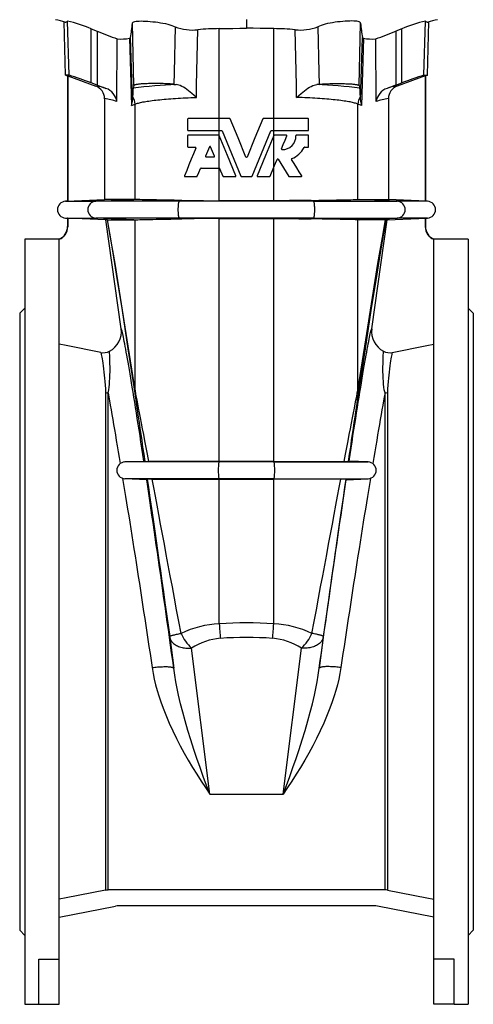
# Model space of a CAD drawing. Extents: x 42 to 832, y -300 to 1153.
# Tile 2 of 5: x 42 to 312, y 220 to 805. Entities that reach past the tile are written whole.
import ezdxf

# ---------------------------------------------------------------- set-up
doc = ezdxf.new("R2010")
doc.units = 0
doc.layers.get('0').update_dxf_attribs({"linetype": 'CONTINUOUS'})

msp = doc.modelspace()

# ---------------------------------------------------------------- linework, layer by layer
at = {"color": 7, "linetype": 'CONTINUOUS'}
for p, q in [((69.51, 772.03), (68.68, 803.62)), ((177.24, 805.03), (177.24, 799.99)), ((284.98, 772.03), (285.8, 803.62)), ((84.74, 799.54), (88.43, 798.09)), ((269.74, 799.54), (266.05, 798.09)), ((69.51, 772.03), (70.74, 771.58)), ((71.61, 772.03), (69.51, 772.03)), ((70.74, 771.58), (70.87, 771.58)), ((70.74, 771.58), (70.74, 697.08)), ((70.87, 771.58), (87.49, 765.53)), ((70.87, 771.58), (70.87, 697.08)), ((88.31, 766.07), (84.74, 767.37)), ((266.17, 766.07), (269.74, 767.37)), ((283.61, 771.58), (266.99, 765.53)), ((282.87, 772.03), (284.98, 772.03)), ((283.74, 771.58), (283.61, 771.58)), ((283.61, 771.58), (283.61, 697.08)), ((284.98, 772.03), (283.74, 771.58)), ((283.74, 771.58), (283.74, 697.08)), ((110.27, 765.92), (109.81, 764.22)), ((244.21, 765.92), (244.68, 764.22)), ((92.76, 758.01), (92.76, 698.04)), ((261.72, 758.01), (261.72, 698.04)), ((142.21, 745.87), (142.21, 739.39)), ((160.92, 746.23), (142.57, 746.23)), ((167.17, 746.23), (160.92, 746.23)), ((193.56, 746.23), (187.31, 746.23)), ((213.85, 746.23), (193.56, 746.23)), ((214.21, 739.39), (214.21, 745.87)), ((142.57, 739.03), (160.92, 739.03)), ((160.92, 739.03), (162.36, 739.03)), ((192.12, 739.03), (193.56, 739.03)), ((193.56, 739.03), (213.85, 739.03)), ((142.21, 736.01), (142.21, 729.53)), ((160.59, 736.37), (142.57, 736.37)), ((160.92, 736.14), (160.92, 736.15)), ((193.56, 736.15), (193.56, 736.14)), ((200.91, 736.37), (193.9, 736.37)), ((213.85, 736.37), (207.01, 736.37)), ((214.21, 729.53), (214.21, 736.01)), ((142.57, 729.17), (146.8, 729.17)), ((211.79, 729.17), (213.85, 729.17)), ((153.27, 723.37), (157.88, 723.37)), ((150.21, 716.71), (160.92, 716.71)), ((160.92, 716.71), (160.94, 716.71)), ((161.27, 716.49), (163.17, 711.89)), ((191.31, 711.89), (193.56, 717.32)), ((140.63, 711.67), (147.64, 711.67)), ((163.51, 711.67), (170.52, 711.67)), ((174.17, 711.67), (180.31, 711.67)), ((183.96, 711.67), (190.97, 711.67)), ((202.83, 711.67), (209.85, 711.67)), ((70.74, 697.08), (69.52, 697.02)), ((70.74, 697.08), (70.87, 697.08)), ((110.12, 698.04), (92.76, 698.04)), ((110.94, 698.03), (110.12, 698.04)), ((193.47, 697.34), (161.01, 697.34)), ((243.54, 698.03), (244.36, 698.04)), ((244.36, 698.04), (261.72, 698.04)), ((283.74, 697.08), (283.61, 697.08)), ((284.96, 697.02), (283.74, 697.08)), ((69.52, 687.03), (70.74, 686.98)), ((70.87, 686.97), (70.74, 686.98)), ((70.74, 686.98), (70.74, 681.94)), ((70.87, 686.97), (70.87, 681.86)), ((94.23, 686.01), (93.54, 685.98)), ((102.64, 621.26), (93.54, 685.98)), ((94.48, 686.02), (110.12, 686.02)), ((110.12, 686.02), (110.94, 686.03)), ((161.01, 686.72), (193.47, 686.72)), ((244.36, 686.02), (243.54, 686.03)), ((260, 686.02), (244.36, 686.02)), ((251.84, 621.26), (260.94, 685.98)), ((260.25, 686.01), (260.94, 685.98)), ((283.61, 686.97), (283.74, 686.98)), ((283.61, 686.97), (283.61, 681.86)), ((283.74, 686.98), (284.96, 687.03)), ((283.74, 686.98), (283.74, 681.94)), ((65.74, 674.53), (45.24, 674.53)), ((45.24, 674.53), (45.24, 219.53)), ((65.74, 246.36), (65.74, 674.53)), ((309.24, 674.53), (288.74, 674.53)), ((288.74, 246.36), (288.74, 674.53)), ((309.24, 674.53), (309.24, 219.53)), ((45.24, 633.53), (42.24, 630.53)), ((312.24, 630.53), (309.24, 633.53)), ((42.24, 630.53), (42.24, 263.53)), ((312.24, 630.53), (312.24, 263.53)), ((104.82, 542.02), (116.28, 542.52)), ((161.15, 542.34), (161.01, 542.34)), ((193.33, 542.34), (161.15, 542.34)), ((193.33, 542.34), (193.47, 542.34)), ((249.66, 542.02), (238.2, 542.52)), ((117.84, 531.46), (104.82, 532.03)), ((117.84, 531.46), (117.84, 531.46)), ((161.01, 531.72), (161.15, 531.72)), ((161.15, 531.72), (193.33, 531.72)), ((193.47, 531.72), (193.33, 531.72)), ((236.64, 531.46), (249.66, 532.03)), ((236.64, 531.46), (236.64, 531.46)), ((259.68, 287.61), (94.81, 287.61)), ((65.74, 271.33), (99.25, 277.84)), ((253.33, 278.03), (101.15, 278.03)), ((288.74, 271.33), (255.23, 277.84)), ((42.24, 263.53), (45.24, 260.53)), ((309.24, 260.53), (312.24, 263.53)), ((53.74, 246.36), (65.74, 246.36)), ((53.74, 219.53), (53.74, 246.36)), ((65.74, 219.53), (65.74, 246.36)), ((300.74, 246.36), (288.74, 246.36)), ((288.74, 219.53), (288.74, 246.36)), ((300.74, 219.53), (300.74, 246.36)), ((45.24, 219.53), (53.74, 219.53)), ((53.74, 219.53), (65.74, 219.53)), ((300.74, 219.53), (288.74, 219.53)), ((300.74, 219.53), (309.24, 219.53))]:
    msp.add_line(p, q, dxfattribs=at)
at = {"color": 8, "linetype": 'CONTINUOUS'}
for p, q in [((71.61, 772.03), (70.77, 804.17)), ((110.27, 765.92), (109.3, 802.85)), ((244.21, 765.92), (245.18, 802.85)), ((282.87, 772.03), (283.71, 804.17)), ((84.74, 767.37), (84.74, 799.54)), ((88.43, 798.09), (88.31, 766.07)), ((161.01, 746.23), (161.01, 799.67)), ((193.47, 746.23), (193.47, 799.67)), ((266.05, 798.09), (266.17, 766.07)), ((269.74, 767.37), (269.74, 799.54)), ((100.15, 756.24), (100.29, 793.61)), ((107.68, 793.94), (108.83, 753.92)), ((109.4, 757.28), (108.29, 794.41)), ((245.08, 757.28), (246.19, 794.41)), ((246.8, 793.94), (245.66, 753.92)), ((254.33, 756.24), (254.19, 793.61)), ((108.83, 753.92), (110.94, 754.76)), ((110.94, 698.03), (110.94, 754.76)), ((243.54, 698.03), (243.54, 754.76)), ((245.66, 753.92), (243.54, 754.76)), ((160.92, 739.03), (160.92, 746.23)), ((193.56, 739.03), (193.56, 746.23)), ((161.01, 735.93), (161.01, 739.03)), ((193.47, 735.93), (193.47, 739.03)), ((160.92, 716.71), (160.92, 736.14)), ((193.56, 717.32), (193.56, 736.14)), ((161.01, 697.34), (161.01, 716.7)), ((193.47, 697.34), (193.47, 717.12)), ((69.52, 697.02), (87.47, 697.02)), ((87.47, 697.02), (110.12, 698.04)), ((137.28, 697.02), (87.47, 697.02)), ((137.28, 697.02), (138.79, 697.51)), ((217.2, 697.02), (137.28, 697.02)), ((217.2, 697.02), (215.69, 697.51)), ((217.2, 697.02), (267.01, 697.02)), ((267.01, 697.02), (244.36, 698.04)), ((284.96, 697.02), (267.01, 697.02)), ((69.52, 687.03), (87.47, 687.03)), ((137.28, 687.03), (87.47, 687.03)), ((110.12, 686.02), (87.47, 687.03)), ((110.94, 584.63), (110.94, 686.03)), ((217.2, 687.03), (137.28, 687.03)), ((138.79, 686.54), (137.28, 687.03)), ((161.01, 542.34), (161.01, 686.72)), ((193.47, 542.34), (193.47, 686.72)), ((215.69, 686.54), (217.2, 687.03)), ((217.2, 687.03), (267.01, 687.03)), ((243.54, 584.63), (243.54, 686.03)), ((244.36, 686.02), (267.01, 687.03)), ((284.96, 687.03), (267.01, 687.03)), ((70.87, 681.86), (70.74, 681.94)), ((283.61, 681.86), (283.74, 681.94)), ((93.28, 583.27), (93.28, 287.46)), ((94.81, 287.61), (94.81, 583.14)), ((259.68, 287.61), (259.68, 583.14)), ((261.2, 583.27), (261.2, 287.46)), ((160.75, 542.02), (104.82, 542.02)), ((160.75, 542.02), (161.15, 542.34)), ((193.73, 542.02), (160.75, 542.02)), ((193.73, 542.02), (193.33, 542.34)), ((193.73, 542.02), (249.66, 542.02)), ((160.75, 532.03), (104.82, 532.03)), ((193.73, 532.03), (160.75, 532.03)), ((161.15, 531.72), (160.75, 532.03)), ((161.01, 445.81), (161.01, 531.72)), ((193.33, 531.72), (193.73, 532.03)), ((193.47, 445.81), (193.47, 531.72)), ((193.73, 532.03), (249.66, 532.03)), ((131.6, 437.81), (133.93, 419.31)), ((222.88, 437.81), (220.55, 419.31)), ((155.38, 344.5), (144.47, 431.27)), ((199.1, 344.5), (210.01, 431.27)), ((155.38, 344.5), (199.1, 344.5))]:
    msp.add_line(p, q, dxfattribs=at)
at = {"color": 7, "linetype": 'CONTINUOUS', "flags": 128}
for points in [[(109.3, 802.85), (109.41, 803.18), (109.69, 803.47), (110.13, 803.7), (110.73, 803.89), (111.48, 804.03), (112.38, 804.13), (113.4, 804.19), (114.54, 804.21), (115.78, 804.19), (117.11, 804.14), (118.51, 804.05), (119.97, 803.93), (121.47, 803.79), (123, 803.61), (124.53, 803.41), (126.05, 803.18), (127.54, 802.92), (128.97, 802.63), (130.34, 802.32), (131.62, 801.98), (132.8, 801.61), (133.88, 801.21), (134.82, 800.78)], [(245.18, 802.85), (245.07, 803.18), (244.79, 803.47), (244.35, 803.7), (243.75, 803.89), (243, 804.03), (242.1, 804.13), (241.08, 804.19), (239.94, 804.21), (238.7, 804.19), (237.37, 804.14), (235.97, 804.05), (234.51, 803.93), (233.01, 803.79), (231.48, 803.61), (229.95, 803.41), (228.43, 803.18), (226.94, 802.92), (225.51, 802.63), (224.14, 802.32), (222.86, 801.98), (221.68, 801.61), (220.6, 801.21), (219.66, 800.78)], [(161.01, 799.67), (165.06, 799.75), (169.12, 799.83), (173.18, 799.91), (177.24, 799.99)], [(193.47, 799.67), (189.42, 799.75), (185.36, 799.83), (181.3, 799.91), (177.24, 799.99)], [(134, 766.53), (133.52, 766.59), (133, 766.64), (132.44, 766.69), (131.85, 766.74), (131.22, 766.79), (130.55, 766.83), (129.86, 766.87), (129.15, 766.9), (128.41, 766.93), (127.65, 766.96), (126.87, 766.98), (126.07, 767), (125.27, 767.01), (124.46, 767.02), (123.64, 767.03), (122.82, 767.03), (122, 767.02), (121.19, 767.01), (120.39, 767), (119.6, 766.98), (118.82, 766.96), (118.06, 766.93), (117.32, 766.9), (116.6, 766.87), (115.91, 766.83), (115.25, 766.79), (114.62, 766.74), (114.03, 766.69), (113.47, 766.64), (112.95, 766.58), (112.47, 766.53), (112.04, 766.46), (111.65, 766.4), (111.3, 766.34), (111.01, 766.27), (110.76, 766.2), (110.56, 766.13), (110.41, 766.06), (110.31, 765.99), (110.27, 765.92)], [(220.48, 766.53), (220.96, 766.59), (221.48, 766.64), (222.04, 766.69), (222.64, 766.74), (223.27, 766.79), (223.93, 766.83), (224.62, 766.87), (225.33, 766.9), (226.07, 766.93), (226.84, 766.96), (227.61, 766.98), (228.41, 767), (229.21, 767.01), (230.02, 767.02), (230.84, 767.03), (231.66, 767.03), (232.48, 767.02), (233.29, 767.01), (234.09, 767), (234.88, 766.98), (235.66, 766.96), (236.42, 766.93), (237.16, 766.9), (237.88, 766.87), (238.57, 766.83), (239.23, 766.79), (239.86, 766.74), (240.45, 766.69), (241.01, 766.64), (241.53, 766.58), (242.01, 766.53), (242.44, 766.46), (242.83, 766.4), (243.18, 766.34), (243.48, 766.27), (243.72, 766.2), (243.92, 766.13), (244.07, 766.06), (244.17, 765.99), (244.21, 765.92)], [(88.31, 766.07), (89.05, 765.8), (90.52, 765.27), (91.99, 764.74), (92.8, 764.44), (93.6, 764.16)], [(134, 766.53), (134.68, 766.45), (135.46, 766.37)], [(147.4, 758.75), (147.39, 758.76), (146.09, 759.95), (144.74, 761.12), (143.75, 761.94), (142.73, 762.73), (141.69, 763.49), (140.64, 764.19), (139.66, 764.8), (138.67, 765.33), (137.69, 765.78), (136.92, 766.06), (136.17, 766.26), (135.46, 766.37)], [(207.08, 758.75), (207.09, 758.76), (208.39, 759.95), (209.74, 761.12), (210.73, 761.94), (211.75, 762.73), (212.79, 763.49), (213.84, 764.19), (214.82, 764.8), (215.81, 765.33), (216.79, 765.78), (217.56, 766.06), (218.31, 766.26), (219.02, 766.37)], [(220.48, 766.53), (219.8, 766.45), (219.02, 766.37)], [(266.17, 766.07), (265.43, 765.8), (263.96, 765.27), (262.49, 764.74), (261.68, 764.44), (260.88, 764.16)], [(176.91, 723.3), (172.21, 734.66), (167.5, 746.01)], [(186.98, 746.01), (182.28, 734.66), (177.57, 723.3)], [(162.69, 738.81), (168.27, 725.35), (173.84, 711.89)], [(180.64, 711.89), (186.21, 725.35), (191.79, 738.81)], [(170.85, 712.17), (165.89, 724.16), (160.92, 736.14)], [(193.56, 736.14), (188.59, 724.16), (183.63, 712.17)], [(198.1, 728.28), (199.15, 730.82), (200.2, 733.35), (201.24, 735.87)], [(147.13, 728.67), (145.74, 725.31), (144.36, 721.97), (142.99, 718.67), (141.63, 715.4), (140.29, 712.17)], [(155.24, 729.43), (154.09, 726.64), (152.93, 723.87)], [(158.21, 723.87), (157.06, 726.65), (155.91, 729.43)], [(193.56, 717.32), (194.51, 719.61), (195.45, 721.89)], [(196.09, 721.95), (197.71, 719.4), (199.32, 716.87), (200.93, 714.34), (202.53, 711.83)], [(210.15, 712.22), (208.64, 714.59), (207.11, 716.99), (205.57, 719.41), (204.02, 721.85)], [(147.97, 711.89), (148.92, 714.18), (149.88, 716.49)], [(70.87, 697.08), (74.61, 697.24), (92.76, 698.04)], [(138.79, 697.51), (136.44, 697.55), (134.16, 697.59), (131.96, 697.63), (129.78, 697.67), (127.69, 697.71), (125.7, 697.74), (123.61, 697.78), (121.65, 697.82), (119.82, 697.85), (118.08, 697.89), (116.48, 697.92), (115.05, 697.95), (113.78, 697.97), (112.68, 697.99), (111.72, 698.01), (110.94, 698.03)], [(138.79, 697.51), (141.25, 697.47), (143.77, 697.44), (146.34, 697.41), (149.02, 697.39), (151.74, 697.37), (154.49, 697.35), (157.73, 697.34), (161.01, 697.34)], [(215.69, 697.51), (213.23, 697.47), (210.71, 697.44), (208.14, 697.41), (205.46, 697.39), (202.74, 697.37), (199.99, 697.35), (196.75, 697.34), (193.47, 697.34)], [(215.69, 697.51), (218.04, 697.55), (220.32, 697.59), (222.52, 697.63), (224.7, 697.67), (226.79, 697.71), (228.78, 697.74), (230.87, 697.78), (232.83, 697.82), (234.66, 697.85), (236.4, 697.89), (238, 697.92), (239.43, 697.95), (240.7, 697.97), (241.8, 697.99), (242.76, 698.01), (243.54, 698.03)], [(283.61, 697.08), (279.87, 697.24), (261.72, 698.04)], [(93.54, 685.98), (74.61, 686.81), (70.87, 686.97)], [(94.48, 686.02), (94.28, 686.02), (94.23, 686.01)], [(110.94, 686.03), (111.7, 686.04), (112.62, 686.06), (113.69, 686.08), (114.96, 686.11), (116.38, 686.13), (117.97, 686.17), (119.65, 686.2), (121.47, 686.23), (123.41, 686.27), (125.55, 686.31), (127.81, 686.35), (130.19, 686.39), (132.23, 686.43), (134.34, 686.47), (136.53, 686.5), (138.79, 686.54)], [(161.01, 686.72), (158, 686.71), (155.01, 686.71), (152.05, 686.69), (149.04, 686.67), (146.08, 686.64), (143.18, 686.61), (140.96, 686.58), (138.79, 686.54)], [(193.47, 686.72), (196.48, 686.71), (199.47, 686.71), (202.43, 686.69), (205.44, 686.67), (208.4, 686.64), (211.3, 686.61), (213.52, 686.58), (215.69, 686.54)], [(243.54, 686.03), (242.78, 686.04), (241.87, 686.06), (240.79, 686.08), (239.52, 686.11), (238.1, 686.13), (236.51, 686.17), (234.83, 686.2), (233.02, 686.23), (231.07, 686.27), (228.93, 686.31), (226.67, 686.35), (224.3, 686.39), (222.26, 686.43), (220.15, 686.47), (217.95, 686.5), (215.69, 686.54)], [(260, 686.02), (260.2, 686.02), (260.25, 686.01)], [(260.94, 685.98), (279.87, 686.81), (283.61, 686.97)], [(90.51, 607.14), (69.83, 611.16), (65.74, 611.95)], [(263.98, 607.14), (284.65, 611.16), (288.74, 611.95)], [(116.28, 542.52), (116.47, 542.48), (116.67, 542.35)], [(161.01, 542.34), (158, 542.34), (155.01, 542.34), (152.04, 542.34), (149.03, 542.33), (146.07, 542.33), (143.17, 542.33), (140.41, 542.33), (137.73, 542.32), (135.13, 542.32), (132.54, 542.32), (130.06, 542.31), (127.68, 542.31), (125.33, 542.3), (123.12, 542.3), (121.02, 542.29), (119.08, 542.29)], [(193.47, 542.34), (196.48, 542.34), (199.48, 542.34), (202.44, 542.34), (205.45, 542.33), (208.41, 542.33), (211.31, 542.33), (214.07, 542.33), (216.75, 542.32), (219.36, 542.32), (221.94, 542.32), (224.42, 542.31), (226.8, 542.31), (229.15, 542.3), (231.36, 542.3), (233.46, 542.29), (235.4, 542.29)], [(238.2, 542.52), (238.01, 542.48), (237.81, 542.35)], [(118.21, 531.68), (118.03, 531.52), (117.84, 531.46)], [(121.08, 531.76), (123.13, 531.75), (125.33, 531.75), (127.69, 531.75), (130.19, 531.74), (132.61, 531.74), (135.12, 531.73), (137.72, 531.73), (140.49, 531.73), (143.33, 531.73), (146.23, 531.72), (148.61, 531.72), (151.01, 531.72), (153.45, 531.72), (155.95, 531.72), (158.47, 531.72), (161.01, 531.72)], [(233.4, 531.76), (231.35, 531.75), (229.15, 531.75), (226.79, 531.75), (224.29, 531.74), (221.87, 531.74), (219.36, 531.73), (216.76, 531.73), (213.99, 531.73), (211.15, 531.73), (208.25, 531.72), (205.87, 531.72), (203.47, 531.72), (201.03, 531.72), (198.53, 531.72), (196.01, 531.72), (193.47, 531.72)], [(236.27, 531.68), (236.45, 531.52), (236.64, 531.46)], [(93.28, 287.46), (69.84, 282.9), (65.74, 282.1)], [(93.28, 287.46), (94.13, 287.58), (94.81, 287.61)], [(261.2, 287.46), (260.35, 287.58), (259.68, 287.61)], [(261.2, 287.46), (284.64, 282.9), (288.74, 282.1)]]:
    msp.add_lwpolyline(points, dxfattribs=at)
at = {"color": 8, "linetype": 'CONTINUOUS', "flags": 128}
for points in [[(134.82, 800.78), (134.17, 773.72), (134, 766.53)], [(147.4, 758.75), (147.56, 766.11), (148.27, 799.03)], [(207.08, 758.75), (206.92, 766.11), (206.21, 799.03)], [(219.66, 800.78), (220.31, 773.72), (220.48, 766.53)], [(110.94, 754.76), (111.35, 754.93), (111.81, 755.09), (112.32, 755.26), (112.88, 755.42), (113.5, 755.58), (114.16, 755.74), (114.87, 755.89), (115.63, 756.05), (116.44, 756.2), (117.29, 756.35), (118.19, 756.49), (119.13, 756.63), (120.12, 756.77), (121.16, 756.91), (122.23, 757.04), (123.35, 757.17), (124.5, 757.3), (125.7, 757.42), (126.93, 757.54), (128.2, 757.66), (129.5, 757.77), (130.84, 757.87), (132.21, 757.98), (133.61, 758.07), (135.05, 758.17), (136.51, 758.26), (137.99, 758.34), (139.51, 758.42), (141.04, 758.5), (142.6, 758.57), (144.19, 758.63), (145.79, 758.69), (147.4, 758.75)], [(243.54, 754.76), (243.13, 754.93), (242.67, 755.09), (242.16, 755.26), (241.6, 755.42), (240.99, 755.58), (240.32, 755.74), (239.61, 755.89), (238.85, 756.05), (238.05, 756.2), (237.19, 756.35), (236.29, 756.49), (235.35, 756.63), (234.36, 756.77), (233.33, 756.91), (232.25, 757.04), (231.13, 757.17), (229.98, 757.3), (228.78, 757.42), (227.55, 757.54), (226.28, 757.66), (224.98, 757.77), (223.64, 757.87), (222.27, 757.98), (220.87, 758.07), (219.44, 758.17), (217.98, 758.26), (216.49, 758.34), (214.97, 758.42), (213.44, 758.5), (211.88, 758.57), (210.3, 758.63), (208.69, 758.69), (207.08, 758.75)], [(137.28, 687.03), (137.21, 687.08), (137.14, 687.18), (137.08, 687.33), (137.01, 687.53), (136.95, 687.77), (136.9, 688.06), (136.85, 688.39), (136.8, 688.76), (136.76, 689.16), (136.72, 689.59), (136.69, 690.05), (136.67, 690.52), (136.65, 691.02), (136.64, 691.52), (136.63, 692.03), (136.64, 692.54), (136.65, 693.04), (136.67, 693.53), (136.69, 694.01), (136.72, 694.46), (136.76, 694.9), (136.8, 695.3), (136.85, 695.66), (136.9, 695.99), (136.95, 696.28), (137.01, 696.53), (137.08, 696.73), (137.14, 696.88), (137.21, 696.97), (137.28, 697.02)], [(217.2, 687.03), (217.27, 687.08), (217.34, 687.18), (217.4, 687.33), (217.47, 687.53), (217.53, 687.77), (217.58, 688.06), (217.64, 688.39), (217.68, 688.76), (217.72, 689.16), (217.76, 689.59), (217.79, 690.05), (217.82, 690.52), (217.83, 691.02), (217.84, 691.52), (217.85, 692.03), (217.84, 692.54), (217.83, 693.04), (217.82, 693.53), (217.79, 694.01), (217.76, 694.46), (217.72, 694.9), (217.68, 695.3), (217.64, 695.66), (217.58, 695.99), (217.53, 696.28), (217.47, 696.53), (217.4, 696.73), (217.34, 696.88), (217.27, 696.97), (217.2, 697.02)], [(94.23, 686.01), (95.68, 678.07), (97.66, 666.42), (100.15, 651.05), (103.17, 631.99), (106.7, 609.24), (110.74, 582.82)], [(110.94, 584.63), (106.27, 614.58), (102.28, 639.71), (98.99, 660.01), (96.38, 675.45), (94.48, 686.02)], [(243.54, 584.63), (248.21, 614.58), (252.2, 639.71), (255.49, 660.01), (258.1, 675.45), (260, 686.02)], [(260.25, 686.01), (258.8, 678.07), (256.82, 666.42), (254.33, 651.05), (251.31, 631.99), (247.78, 609.24), (243.74, 582.82)], [(116.17, 542.52), (115.58, 546.37), (115, 550.16), (114.43, 553.87), (113.87, 557.5), (113.32, 561.06), (112.78, 564.53), (112.24, 567.93), (111.72, 571.23), (111.21, 574.45), (110.71, 577.58), (110.22, 580.62), (109.75, 583.56), (109.28, 586.4), (108.83, 589.14), (108.39, 591.79), (107.97, 594.33), (107.56, 596.76), (107.16, 599.09), (106.77, 601.31), (106.4, 603.42), (106.05, 605.42), (105.71, 607.31), (105.39, 609.08), (105.08, 610.73), (104.78, 612.27), (104.51, 613.7), (104.24, 615), (104, 616.18), (103.77, 617.25), (103.56, 618.19), (103.36, 619.01), (103.18, 619.7), (103.02, 620.28), (102.88, 620.73), (102.75, 621.05), (102.64, 621.26)], [(238.31, 542.52), (238.9, 546.37), (239.48, 550.16), (240.05, 553.87), (240.61, 557.5), (241.16, 561.06), (241.71, 564.53), (242.24, 567.93), (242.76, 571.23), (243.27, 574.45), (243.77, 577.58), (244.26, 580.62), (244.73, 583.56), (245.2, 586.4), (245.65, 589.14), (246.09, 591.79), (246.51, 594.33), (246.93, 596.76), (247.32, 599.09), (247.71, 601.31), (248.08, 603.42), (248.43, 605.42), (248.77, 607.31), (249.09, 609.08), (249.4, 610.73), (249.7, 612.27), (249.97, 613.7), (250.24, 615), (250.48, 616.18), (250.71, 617.25), (250.92, 618.19), (251.12, 619.01), (251.3, 619.7), (251.46, 620.28), (251.6, 620.73), (251.73, 621.05), (251.84, 621.26)], [(90.51, 607.14), (90.6, 606.88), (90.71, 606.48), (90.83, 605.92), (90.97, 605.2), (91.13, 604.33), (91.29, 603.31), (91.48, 602.07), (91.68, 600.66), (91.9, 599.08), (92.12, 597.34), (92.34, 595.44), (92.55, 593.69), (92.76, 591.81), (92.96, 589.83), (93.12, 587.74), (93.24, 585.55), (93.28, 583.27)], [(94.81, 583.14), (95.22, 584.86), (95.49, 586.56), (95.66, 588.21), (95.78, 589.8), (95.9, 591.86), (95.97, 593.8), (96, 595.63), (96.02, 597.27), (96.01, 598.8), (95.99, 600.22), (95.97, 601.54), (95.94, 602.73), (95.9, 603.8), (95.85, 604.87), (95.81, 605.78), (95.76, 606.53), (95.72, 607.13), (95.68, 607.57), (95.65, 607.85)], [(259.68, 583.14), (259.26, 584.86), (259, 586.56), (258.82, 588.21), (258.7, 589.8), (258.58, 591.86), (258.51, 593.8), (258.48, 595.63), (258.46, 597.27), (258.47, 598.8), (258.49, 600.22), (258.51, 601.54), (258.55, 602.73), (258.58, 603.8), (258.63, 604.87), (258.67, 605.78), (258.72, 606.53), (258.76, 607.13), (258.8, 607.57), (258.84, 607.85)], [(263.98, 607.14), (263.88, 606.88), (263.77, 606.48), (263.65, 605.92), (263.51, 605.2), (263.36, 604.33), (263.19, 603.31), (263, 602.07), (262.8, 600.66), (262.59, 599.08), (262.37, 597.34), (262.14, 595.44), (261.94, 593.69), (261.72, 591.81), (261.52, 589.83), (261.36, 587.74), (261.24, 585.55), (261.2, 583.27)], [(94.81, 583.14), (95.24, 580.76), (95.69, 578.27), (96.15, 575.68), (96.63, 572.99), (97.12, 570.21), (97.62, 567.32), (98.14, 564.34), (98.67, 561.27), (99.21, 558.11), (99.76, 554.86), (100.32, 551.53), (100.9, 548.12), (101.48, 544.62), (102.07, 541.05)], [(110.74, 582.82), (111.02, 581.01), (111.32, 578.97), (111.66, 576.71), (112.03, 574.23), (112.43, 571.53), (112.85, 568.62), (113.31, 565.49), (113.8, 562.14), (114.32, 558.59), (114.87, 554.83), (115.44, 550.87), (116.04, 546.71), (116.67, 542.35)], [(119.08, 542.29), (118.28, 546.55), (117.5, 550.63), (116.76, 554.52), (116.05, 558.24), (115.38, 561.76), (114.74, 565.09), (114.14, 568.23), (113.57, 571.18), (113.04, 573.92), (112.55, 576.47), (112.09, 578.82), (111.67, 580.96), (111.29, 582.9), (110.94, 584.63)], [(235.4, 542.29), (236.2, 546.55), (236.98, 550.63), (237.72, 554.52), (238.43, 558.24), (239.1, 561.76), (239.74, 565.09), (240.34, 568.23), (240.91, 571.18), (241.44, 573.92), (241.93, 576.47), (242.39, 578.82), (242.81, 580.96), (243.19, 582.9), (243.54, 584.63)], [(243.74, 582.82), (243.46, 581.01), (243.16, 578.97), (242.82, 576.71), (242.45, 574.23), (242.05, 571.53), (241.63, 568.62), (241.17, 565.49), (240.68, 562.14), (240.16, 558.59), (239.62, 554.83), (239.04, 550.87), (238.44, 546.71), (237.81, 542.35)], [(259.68, 583.14), (259.24, 580.76), (258.79, 578.27), (258.33, 575.68), (257.85, 572.99), (257.36, 570.21), (256.86, 567.32), (256.34, 564.34), (255.81, 561.27), (255.27, 558.11), (254.72, 554.86), (254.16, 551.53), (253.58, 548.12), (253, 544.62), (252.41, 541.05)], [(103.52, 532.26), (104.11, 528.69), (104.7, 525.06), (105.3, 521.38), (105.9, 517.65), (106.51, 513.86), (107.13, 510.04), (107.74, 506.16), (108.37, 502.25), (109, 498.3), (109.63, 494.31), (110.26, 490.3), (110.9, 486.25), (111.53, 482.17), (112.17, 478.07), (112.81, 473.95), (113.46, 469.81), (114.1, 465.65), (114.74, 461.48), (115.38, 457.31), (116.02, 453.12), (116.66, 448.93), (117.3, 444.74), (117.93, 440.55), (118.56, 436.36), (119.19, 432.18), (119.82, 428.02), (120.44, 423.86), (121.06, 419.72)], [(133.93, 419.31), (133.3, 423.88), (132.66, 428.48), (132.02, 433.08), (131.38, 437.7), (130.73, 442.33), (130.08, 446.96), (129.43, 451.6), (128.78, 456.23), (128.12, 460.85), (127.47, 465.47), (126.81, 470.08), (126.16, 474.67), (125.5, 479.24), (124.85, 483.79), (124.19, 488.31), (123.54, 492.81), (122.89, 497.27), (122.25, 501.7), (121.6, 506.09), (120.96, 510.44), (120.33, 514.75), (119.7, 519.01), (119.07, 523.21), (118.45, 527.37), (117.84, 531.46)], [(118.21, 531.68), (118.89, 526.95), (119.59, 522.04), (120.32, 516.98), (121.07, 511.76), (121.84, 506.38), (122.63, 500.86), (123.44, 495.19), (124.27, 489.37), (125.12, 483.42), (125.98, 477.33), (126.87, 471.12), (127.77, 464.78), (128.69, 458.31), (129.63, 451.74), (130.58, 445.05), (131.54, 438.25)], [(138.26, 440.06), (136.94, 447.14), (135.64, 454.1), (134.36, 460.94), (133.11, 467.66), (131.88, 474.24), (130.67, 480.69), (129.49, 486.99), (128.34, 493.15), (127.21, 499.16), (126.11, 505.01), (125.04, 510.7), (124.01, 516.22), (123, 521.57), (122.02, 526.76), (121.08, 531.76)], [(216.22, 440.06), (217.54, 447.14), (218.84, 454.1), (220.12, 460.94), (221.37, 467.66), (222.6, 474.24), (223.81, 480.69), (224.99, 486.99), (226.14, 493.15), (227.27, 499.16), (228.37, 505.01), (229.44, 510.7), (230.48, 516.22), (231.48, 521.57), (232.46, 526.76), (233.4, 531.76)], [(220.55, 419.31), (221.18, 423.88), (221.82, 428.48), (222.46, 433.08), (223.1, 437.7), (223.75, 442.33), (224.4, 446.96), (225.05, 451.6), (225.7, 456.23), (226.36, 460.85), (227.01, 465.47), (227.67, 470.08), (228.32, 474.67), (228.98, 479.24), (229.63, 483.79), (230.29, 488.31), (230.94, 492.81), (231.59, 497.27), (232.24, 501.7), (232.88, 506.09), (233.52, 510.44), (234.15, 514.75), (234.78, 519.01), (235.41, 523.21), (236.03, 527.37), (236.64, 531.46)], [(236.27, 531.68), (235.59, 526.95), (234.89, 522.04), (234.16, 516.98), (233.41, 511.76), (232.64, 506.38), (231.85, 500.86), (231.04, 495.19), (230.21, 489.37), (229.36, 483.42), (228.5, 477.33), (227.61, 471.12), (226.71, 464.78), (225.79, 458.31), (224.85, 451.74), (223.9, 445.05), (222.94, 438.25)], [(250.96, 532.26), (250.37, 528.69), (249.78, 525.06), (249.18, 521.38), (248.58, 517.65), (247.97, 513.86), (247.36, 510.04), (246.74, 506.16), (246.11, 502.25), (245.49, 498.3), (244.86, 494.31), (244.22, 490.3), (243.59, 486.25), (242.95, 482.17), (242.31, 478.07), (241.67, 473.95), (241.02, 469.81), (240.38, 465.65), (239.74, 461.48), (239.1, 457.31), (238.46, 453.12), (237.82, 448.93), (237.18, 444.74), (236.55, 440.55), (235.92, 436.36), (235.29, 432.18), (234.66, 428.02), (234.04, 423.86), (233.43, 419.72)], [(131.54, 438.25), (131.57, 438.32), (131.65, 438.39), (131.78, 438.47), (131.96, 438.56), (132.19, 438.65), (132.47, 438.74), (132.8, 438.85), (133.17, 438.95), (133.58, 439.07), (134.04, 439.18), (134.54, 439.3), (135.07, 439.42), (135.64, 439.55), (136.25, 439.67), (136.89, 439.8), (137.56, 439.93), (138.26, 440.06)], [(222.94, 438.25), (222.91, 438.32), (222.83, 438.39), (222.7, 438.47), (222.52, 438.56), (222.29, 438.65), (222.01, 438.74), (221.68, 438.85), (221.31, 438.95), (220.9, 439.07), (220.44, 439.18), (219.95, 439.3), (219.41, 439.42), (218.84, 439.55), (218.23, 439.67), (217.59, 439.8), (216.92, 439.93), (216.22, 440.06)], [(131.6, 437.81), (131.71, 437.29), (131.87, 436.78), (132.09, 436.28), (132.35, 435.8), (132.67, 435.33), (133.03, 434.88), (133.44, 434.44), (133.89, 434.03), (134.39, 433.64), (134.93, 433.28), (135.5, 432.94), (136.11, 432.63), (136.76, 432.34), (137.44, 432.09), (138.15, 431.87), (138.88, 431.67), (139.64, 431.52), (140.41, 431.39), (141.2, 431.3), (142.01, 431.24), (142.82, 431.21), (143.65, 431.22), (144.47, 431.27)], [(222.88, 437.81), (222.77, 437.29), (222.61, 436.78), (222.39, 436.28), (222.13, 435.8), (221.81, 435.33), (221.45, 434.88), (221.04, 434.44), (220.59, 434.03), (220.09, 433.64), (219.56, 433.28), (218.98, 432.94), (218.37, 432.63), (217.72, 432.34), (217.04, 432.09), (216.33, 431.87), (215.6, 431.67), (214.84, 431.52), (214.07, 431.39), (213.28, 431.3), (212.47, 431.24), (211.66, 431.21), (210.84, 431.22), (210.01, 431.27)], [(121.06, 419.72), (121.88, 419.83), (122.69, 419.92), (123.5, 420.01), (124.3, 420.09), (125.09, 420.15), (125.86, 420.2), (126.61, 420.25), (127.34, 420.28), (128.05, 420.3), (128.72, 420.31), (129.37, 420.31), (129.98, 420.29), (130.55, 420.27), (131.08, 420.23), (131.58, 420.19), (132.03, 420.13), (132.44, 420.06), (132.8, 419.98), (133.11, 419.89), (133.38, 419.79), (133.59, 419.68), (133.75, 419.57), (133.87, 419.44), (133.93, 419.31)], [(121.06, 419.72), (121.63, 416.28), (122.34, 412.87), (123.15, 409.5), (124.06, 406.16), (125.05, 402.88), (126.45, 398.72), (127.95, 394.63), (129.56, 390.61), (131.25, 386.66), (133.36, 382.06), (135.56, 377.56), (137.84, 373.15), (140.19, 368.84), (142.59, 364.63), (145.08, 360.42), (147.62, 356.31), (150.18, 352.29), (152.76, 348.37), (155.34, 344.56), (155.38, 344.5)], [(155.38, 344.5), (155.36, 344.56), (153.44, 349.71), (151.53, 354.94), (149.64, 360.24), (147.77, 365.63), (145.92, 371.13), (144.12, 376.72), (142.37, 382.39), (140.69, 388.15), (139.33, 393.15), (138.03, 398.21), (136.83, 403.34), (135.98, 407.27), (135.21, 411.24), (134.52, 415.25), (133.93, 419.31)], [(233.43, 419.72), (232.85, 416.28), (232.14, 412.87), (231.33, 409.5), (230.42, 406.16), (229.43, 402.88), (228.03, 398.72), (226.53, 394.63), (224.92, 390.61), (223.23, 386.66), (221.12, 382.06), (218.92, 377.56), (216.64, 373.15), (214.29, 368.84), (211.89, 364.63), (209.4, 360.42), (206.86, 356.31), (204.3, 352.29), (201.72, 348.37), (199.14, 344.56), (199.1, 344.5)], [(199.1, 344.5), (199.12, 344.56), (201.04, 349.71), (202.95, 354.94), (204.84, 360.24), (206.71, 365.63), (208.56, 371.13), (210.36, 376.72), (212.11, 382.39), (213.79, 388.15), (215.15, 393.15), (216.45, 398.21), (217.65, 403.34), (218.5, 407.27), (219.27, 411.24), (219.96, 415.25), (220.55, 419.31)], [(233.43, 419.72), (232.61, 419.83), (231.79, 419.92), (230.98, 420.01), (230.18, 420.09), (229.39, 420.15), (228.62, 420.2), (227.87, 420.25), (227.14, 420.28), (226.43, 420.3), (225.76, 420.31), (225.12, 420.31), (224.51, 420.29), (223.93, 420.27), (223.4, 420.23), (222.9, 420.19), (222.45, 420.13), (222.04, 420.06), (221.68, 419.98), (221.37, 419.89), (221.1, 419.79), (220.89, 419.68), (220.73, 419.57), (220.61, 419.44), (220.55, 419.31)]]:
    msp.add_lwpolyline(points, dxfattribs=at)
at = {"color": 7, "linetype": 'CONTINUOUS'}
for centre, radius, start, end in [((-44.5, 394.84), 424.15, 74.43926, 75.23116), ((69.44, 805.03), 1.58, 264.30741, 327.24604), ((50.8, 720.54), 85.98, 66.74953, 76.57071), ((-7.35, 812.57), 117.06, 351.07216, 355.2382), ((361.84, 812.57), 117.06, 184.7618, 188.92784), ((303.68, 720.54), 85.98, 103.42929, 113.25047), ((285.04, 805.03), 1.58, 212.75396, 275.69259), ((401.33, 386.18), 433.12, 104.77704, 105.55254), ((159.56, 968.62), 184.77, 247.36166, 251.29257), ((145.02, 826.64), 27.8, 248.48088, 276.70486), ((164.83, 595.56), 204.14, 91.0741, 94.65506), ((189.65, 595.56), 204.14, 85.34494, 88.9259), ((209.46, 826.64), 27.8, 263.29514, 291.51912), ((194.93, 968.62), 184.77, 288.70743, 292.63834), ((102.88, 818.41), 24.93, 264.03078, 281.08164), ((107.67, 794.59), 0.644, 270.56368, 343.7154), ((246.81, 794.59), 0.644, 196.2846, 269.43632), ((251.6, 818.41), 24.93, 258.91836, 275.96922), ((-66.01, 363.15), 431.42, 69.54764, 71.3981), ((420.49, 363.15), 431.42, 108.6019, 110.45236), ((84.76, 758.01), 8, 359.99919, 70.00665), ((90.04, 754.54), 10.26, 9.51505, 69.64802), ((155.25, 758.53), 45.8, 172.8644, 179.02363), ((199.23, 758.53), 45.8, 0.97637, 7.1356), ((264.44, 754.54), 10.26, 110.35198, 170.48495), ((269.72, 758.01), 8, 109.99335, 180.00081), ((97.57, 757.57), 11.83, 342.03166, 358.58443), ((187.77, 756.02), 78.38, 177.58912, 179.07984), ((166.71, 756.02), 78.38, 0.92016, 2.41088), ((256.91, 757.57), 11.83, 181.41557, 197.96834), ((142.57, 745.87), 0.36, 90.00165, 180.00013), ((167.17, 745.87), 0.36, 22.49624, 90.00331), ((187.31, 745.87), 0.36, 89.99906, 157.50139), ((213.85, 745.87), 0.36, 359.9958, 90.00242), ((142.57, 739.39), 0.36, 180.00129, 269.99693), ((162.36, 738.67), 0.36, 22.49669, 90.00286), ((192.12, 738.67), 0.36, 90.00201, 157.49844), ((213.85, 739.39), 0.36, 270.00101, 0.00076), ((142.57, 736.01), 0.36, 90.00374, 179.99803), ((160.59, 736.01), 0.36, 22.49971, 89.99969), ((193.9, 736.01), 0.36, 89.99968, 157.50092), ((198.73, 735.7), 7.92, 267.72261, 2.13608), ((200.91, 736.01), 0.36, 337.50079, 89.99989), ((207.01, 736.01), 0.36, 90.00132, 182.14043), ((213.85, 736.01), 0.36, 359.99768, 90.00054), ((142.57, 729.53), 0.36, 179.99524, 270.00298), ((146.8, 728.81), 0.36, 337.50184, 89.99884), ((155.57, 729.3), 0.36, 22.50051, 157.49949), ((198.43, 728.15), 0.36, 157.49778, 267.71717), ((198.73, 735.7), 14.4, 292.25639, 332.17121), ((211.79, 728.81), 0.36, 90.00384, 152.17181), ((213.85, 729.53), 0.36, 269.99895, 0.00283), ((153.27, 723.73), 0.36, 157.49523, 270.00545), ((157.88, 723.73), 0.36, 269.99832, 22.50101), ((177.24, 723.44), 0.36, 202.49856, 337.50144), ((195.78, 721.76), 0.36, 32.49852, 157.50307), ((204.32, 722.04), 0.36, 112.26055, 212.49602), ((150.21, 716.35), 0.36, 89.99303, 157.50727), ((160.94, 716.35), 0.36, 22.49205, 90.00735), ((140.63, 712.03), 0.36, 157.48715, 270.01383), ((147.64, 712.03), 0.36, 269.99486, 337.50574), ((163.51, 712.03), 0.36, 202.49417, 270.00523), ((170.52, 712.03), 0.36, 269.99835, 22.50089), ((174.17, 712.03), 0.36, 202.49514, 270.0044), ((180.31, 712.03), 0.36, 269.99816, 337.50229), ((183.96, 712.03), 0.36, 157.49719, 270.00357), ((190.97, 712.03), 0.36, 269.99774, 337.50286), ((202.83, 712.03), 0.36, 212.49839, 270.00355), ((209.85, 712.03), 0.36, 270.00504, 32.49485), ((69.74, 692.03), 5, 92.5, 267.5), ((284.74, 692.03), 5, 272.5, 87.5), ((62.74, 681.94), 8, 292.0102, 0.00088), ((62.87, 681.86), 8, 291.00167, 0.00124), ((291.61, 681.86), 8, 179.99876, 248.99833), ((291.74, 681.94), 8, 179.99912, 247.9898), ((89.76, 619.45), 13, 296.89479, 7.99152), ((264.72, 619.45), 13, 172.00848, 243.10521), ((92.03, 614.98), 8, 258.99167, 296.86088), ((262.45, 614.98), 8, 243.13912, 281.00833), ((105.04, 537.03), 5, 92.5, 267.5), ((118.33, 560.2), 17.92, 264.69845, 272.41977), ((236.15, 560.2), 17.92, 267.58023, 275.30155), ((249.44, 537.03), 5, 272.5, 87.5), ((120.21, 510.14), 21.64, 87.71899, 95.31803), ((234.27, 510.14), 21.64, 84.68197, 92.28101), ((101.15, 268.03), 10, 90, 101), ((253.33, 268.03), 10, 79, 90)]:
    msp.add_arc(centre, radius, start, end, dxfattribs=at)
at = {"color": 8, "linetype": 'CONTINUOUS'}
for centre, radius, start, end in [((85.83, 743.85), 21.74, 69.04497, 85.61185), ((144.45, 504.72), 261.8, 91.96631, 97.60373), ((210.03, 504.72), 261.8, 82.39627, 88.03369), ((268.65, 743.85), 21.74, 94.38815, 110.95503), ((89.21, 726.98), 31.24, 69.50135, 83.48462), ((102.72, 754.6), 8.22, 1.1242, 34.98009), ((251.76, 754.6), 8.22, 145.01991, 178.8758), ((265.27, 726.98), 31.24, 96.51538, 110.49865), ((87.78, 692.03), 5.01, 93.60693, 266.39307), ((266.7, 692.03), 5.01, 273.60693, 86.39307), ((94.8, 592.47), 9.33, 260.59581, 270.00986), ((114.96, 583.27), 4.24, 161.29293, 186.06507), ((239.52, 583.27), 4.24, 353.93493, 18.70707), ((259.68, 592.47), 9.33, 269.99014, 279.40419), ((198.18, 537.03), 37.76, 172.39856, 187.60144), ((156.3, 537.03), 37.76, 352.39856, 7.60144), ((163.88, 386.54), 59.33, 92.77468, 115.58436), ((177.24, 191.46), 254.87, 86.34815, 93.65185), ((351.34, 458.04), 190.73, 183.67717, 186.29412), ((3.14, 458.04), 190.73, 353.70588, 356.32283), ((190.6, 386.54), 59.33, 64.41564, 87.22532), ((166.08, 453.13), 30.74, 205.16696, 225.33611), ((188.4, 453.13), 30.74, 314.66389, 334.83304), ((102.54, 434.13), 29.29, 7.22008, 8.08095), ((164.35, 401.07), 36.16, 94.10153, 123.35494), ((177.24, 205.97), 231.68, 86.16973, 93.83027), ((190.13, 401.07), 36.16, 56.64506, 85.89847), ((251.94, 434.13), 29.29, 171.91905, 172.77992)]:
    msp.add_arc(centre, radius, start, end, dxfattribs=at)

doc.saveas('drawing.dxf')
